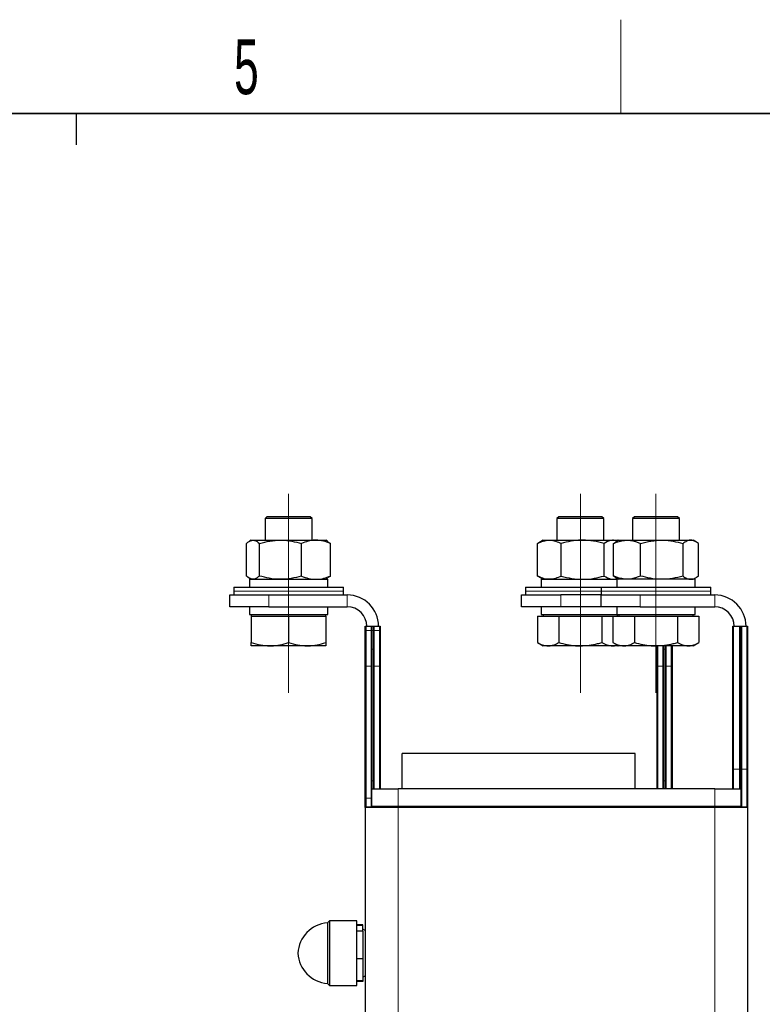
# Model space of a CAD drawing. Header units: millimetres. Extents: x 5 to 418, y 2 to 292.
# Tile 21 of 23: x 226 to 274, y 226 to 288. Entities that reach past the tile are written whole.
import ezdxf

# ---------------------------------------------------------------- set-up
doc = ezdxf.new("R2010")
doc.units = ezdxf.units.MM
doc.linetypes.add('CENTERX2', pattern=[20.32, 12.7, -2.54, 2.54, -2.54])
doc.layers.add('SLD-0', color=7, linetype='Continuous')
doc.styles.add('SLDTEXTSTYLE0', font='TXT', dxfattribs={"width": 0.605})

msp = doc.modelspace()

# ---------------------------------------------------------------- linework, layer by layer
at = {"color": 7, "linetype": 'Continuous', "lineweight": 25}
for p, q in [((242.1667, 256.7636), (242.0417, 256.6386)), ((242.0417, 256.6386), (242.0417, 255.2636)), ((245.0417, 256.6386), (242.0417, 256.6386)), ((244.9167, 256.7636), (242.1667, 256.7636)), ((245.0417, 256.6386), (244.9167, 256.7636)), ((245.0417, 255.2636), (245.0417, 256.6386)), ((260.7917, 256.7636), (260.6667, 256.6386)), ((260.6667, 256.6386), (260.6667, 255.2636)), ((262.1667, 256.6386), (260.6667, 256.6386)), ((262.1667, 256.7636), (260.7917, 256.7636)), ((263.5417, 256.7636), (262.1667, 256.7636)), ((263.6667, 256.6386), (262.1667, 256.6386)), ((263.6667, 256.6386), (263.5417, 256.7636)), ((263.6667, 255.2636), (263.6667, 256.6386)), ((265.6167, 256.7636), (265.4917, 256.6386)), ((265.4917, 256.6386), (265.4917, 255.2636)), ((266.9917, 256.6386), (265.4917, 256.6386)), ((266.9917, 256.7636), (265.6167, 256.7636)), ((268.3667, 256.7636), (266.9917, 256.7636)), ((268.4917, 256.6386), (266.9917, 256.6386)), ((268.4917, 256.6386), (268.3667, 256.7636)), ((268.4917, 255.2636), (268.4917, 256.6386)), ((240.8633, 252.9757), (240.8633, 255.0515)), ((241.1667, 255.2636), (241.0502, 255.1963)), ((241.1667, 255.2636), (241.2777, 255.2636)), ((241.2777, 255.2636), (243.0313, 255.2636)), ((241.6921, 252.9757), (241.6921, 255.0515)), ((243.0313, 255.2636), (245.2952, 255.2636)), ((244.3705, 252.9757), (244.3705, 255.0515)), ((245.2952, 255.2636), (245.9167, 255.2636)), ((246.0332, 255.1963), (245.9167, 255.2636)), ((246.0303, 255.1719), (246.22, 255.0515)), ((246.22, 252.9757), (246.22, 255.0515)), ((259.5171, 255.0892), (259.4292, 255.0515)), ((259.4292, 252.9757), (259.4292, 255.0515)), ((259.7917, 255.2636), (259.5118, 255.102)), ((259.7917, 255.2636), (260.1852, 255.2636)), ((260.1852, 255.2636), (262.3098, 255.2636)), ((260.9411, 252.9757), (260.9411, 255.0515)), ((262.3098, 255.2636), (264.2913, 255.2636)), ((263.6785, 252.9757), (263.6785, 255.0515)), ((264.2835, 255.0515), (264.4488, 255.1575)), ((264.2835, 252.9757), (264.2835, 255.0515)), ((264.5111, 255.2026), (264.2913, 255.2636)), ((264.2913, 255.2636), (264.5417, 255.2636)), ((264.6167, 255.2636), (264.4448, 255.1644)), ((264.5792, 255.2419), (264.5417, 255.2636)), ((264.6167, 255.2636), (265.1476, 255.2636)), ((265.1476, 255.2636), (267.3658, 255.2636)), ((266.0117, 252.9757), (266.0117, 255.0515)), ((267.3658, 255.2636), (269.2099, 255.2636)), ((268.7199, 252.9757), (268.7199, 255.0515)), ((269.2099, 255.2636), (269.3667, 255.2636)), ((269.5385, 255.1644), (269.3667, 255.2636)), ((269.6999, 252.9757), (269.6999, 255.0515)), ((241.0417, 252.7636), (241.0417, 252.2636)), ((241.0417, 252.7636), (246.0417, 252.7636)), ((241.0502, 252.8309), (241.1667, 252.7636)), ((245.9167, 252.7636), (246.0332, 252.8309)), ((246.22, 252.9757), (246.0303, 252.8553)), ((246.0417, 252.2636), (246.0417, 252.7636)), ((259.4292, 252.9757), (259.5171, 252.938)), ((259.5118, 252.9252), (259.7917, 252.7636)), ((259.6667, 252.7636), (259.6667, 252.2636)), ((259.6667, 252.7636), (264.4917, 252.7636)), ((264.4488, 252.8681), (264.2835, 252.9757)), ((264.2913, 252.7636), (264.5111, 252.8246)), ((264.4455, 252.8624), (264.6167, 252.7636)), ((264.4917, 252.7636), (264.4917, 252.2636)), ((269.4917, 252.7636), (264.4917, 252.7636)), ((264.5417, 252.7636), (264.5792, 252.7852)), ((269.3667, 252.7636), (269.5378, 252.8624)), ((269.4917, 252.2636), (269.4917, 252.7636)), ((240.0417, 252.2636), (240.0417, 252.0136)), ((240.0417, 252.2636), (242.6715, 252.2636)), ((242.6715, 252.2636), (247.0417, 252.2636)), ((247.0417, 252.0136), (247.0417, 252.2636)), ((258.6667, 252.2636), (258.6667, 252.0136)), ((258.6667, 252.2636), (263.4917, 252.2636)), ((263.4917, 252.2636), (263.4917, 252.0136)), ((263.4917, 252.2636), (263.8974, 252.2636)), ((263.8974, 252.2636), (270.4917, 252.2636)), ((270.4917, 252.0136), (270.4917, 252.2636)), ((239.7917, 251.0136), (239.7917, 251.7636)), ((239.7917, 251.7636), (242.2917, 251.7636)), ((240.0417, 252.0136), (240.0417, 251.7636)), ((242.2917, 251.7636), (247.2917, 251.7636)), ((247.0417, 251.7636), (247.0417, 252.0136)), ((258.4167, 251.0136), (258.4167, 251.7636)), ((258.4167, 251.7636), (260.9167, 251.7636)), ((258.6667, 252.0136), (258.6667, 251.7636)), ((263.4917, 251.7636), (260.9167, 251.7636)), ((263.4917, 252.0136), (263.4917, 251.7636)), ((263.4917, 251.0136), (263.4917, 251.7636)), ((263.4917, 251.7636), (265.9917, 251.7636)), ((265.9917, 251.7636), (270.7417, 251.7636)), ((270.4917, 251.7636), (270.4917, 252.0136)), ((242.2917, 251.0136), (239.7917, 251.0136)), ((241.0417, 251.0136), (241.0417, 250.5136)), ((242.2917, 251.0136), (247.2917, 251.0136)), ((246.0417, 250.5136), (246.0417, 251.0136)), ((260.9167, 251.0136), (258.4167, 251.0136)), ((259.6667, 251.0136), (259.6667, 250.5136)), ((263.4917, 251.0136), (260.9167, 251.0136)), ((265.9917, 251.0136), (263.4917, 251.0136)), ((264.4917, 251.0136), (264.4917, 250.5136)), ((265.9917, 251.0136), (270.7417, 251.0136)), ((269.4917, 250.5136), (269.4917, 251.0136)), ((241.0417, 250.5136), (246.0417, 250.5136)), ((241.1667, 250.5136), (241.1667, 250.4136)), ((241.1667, 250.4136), (241.1667, 248.7257)), ((241.1667, 250.4136), (242.3542, 250.4136)), ((242.3542, 250.4136), (243.5417, 250.4136)), ((243.5417, 250.4136), (243.5417, 248.7257)), ((243.5417, 250.4136), (244.7292, 250.4136)), ((244.7292, 250.4136), (245.9167, 250.4136)), ((245.9167, 250.4136), (245.9167, 250.5136)), ((245.9167, 250.4136), (245.9167, 248.7257)), ((259.4243, 250.4136), (259.4243, 248.7257)), ((259.4243, 250.4136), (260.1099, 250.4136)), ((259.6667, 250.5136), (264.4917, 250.5136)), ((259.7917, 250.5136), (259.7917, 250.4136)), ((260.1099, 250.4136), (260.7955, 250.4136)), ((260.7955, 250.4136), (260.7955, 248.7257)), ((260.7955, 250.4136), (262.1667, 250.4136)), ((262.1667, 250.4136), (263.5379, 250.4136)), ((263.5379, 250.4136), (263.5379, 248.7257)), ((263.5379, 250.4136), (264.2235, 250.4136)), ((264.2235, 250.4136), (264.2493, 250.4136)), ((264.2493, 250.4136), (264.2493, 248.7257)), ((264.2493, 250.4136), (264.9349, 250.4136)), ((264.4917, 250.5136), (268.6663, 250.5136)), ((264.5417, 250.4136), (264.5417, 250.5136)), ((264.6167, 250.5136), (264.6167, 250.4136)), ((264.9349, 250.4136), (265.6205, 250.4136)), ((265.6205, 250.4136), (265.6205, 248.7257)), ((265.6205, 250.4136), (266.9917, 250.4136)), ((266.9917, 250.4136), (268.3629, 250.4136)), ((268.3629, 250.4136), (268.3629, 248.7257)), ((268.3629, 250.4136), (269.0485, 250.4136)), ((268.6663, 250.5136), (269.4917, 250.5136)), ((269.0485, 250.4136), (269.7341, 250.4136)), ((269.3667, 250.4136), (269.3667, 250.5136)), ((269.7341, 250.4136), (269.7341, 248.7257)), ((248.4417, 249.7636), (248.4917, 249.7636)), ((248.4417, 249.4995), (248.4417, 249.7636)), ((248.4917, 249.7636), (248.8167, 249.7636)), ((248.8167, 249.7636), (248.8667, 249.7636)), ((248.8667, 249.7636), (248.9667, 249.7636)), ((248.8667, 249.7636), (248.8667, 249.4995)), ((248.9667, 249.7636), (248.9667, 249.4995)), ((248.9667, 249.7636), (249.0167, 249.7636)), ((249.0167, 249.7636), (249.3417, 249.7636)), ((249.3417, 249.7636), (249.3917, 249.7636)), ((249.3917, 249.7636), (249.3917, 249.4995)), ((271.8917, 249.7636), (271.9417, 249.7636)), ((271.8917, 240.6386), (271.8917, 249.7636)), ((271.9417, 249.7636), (272.3167, 249.7636)), ((272.3167, 249.7636), (272.4167, 249.7636)), ((272.3167, 249.7636), (272.3167, 240.6386)), ((272.4167, 249.7636), (272.4167, 240.6386)), ((272.4167, 249.7636), (272.4667, 249.7636)), ((272.4667, 249.7636), (272.7917, 249.7636)), ((272.7917, 249.7636), (272.8417, 249.7636)), ((272.8417, 249.7636), (272.8417, 240.6386)), ((248.4417, 247.1694), (248.4417, 249.4995)), ((248.8667, 249.4995), (248.8667, 248.3106)), ((248.9667, 249.4995), (248.9667, 248.3106)), ((249.3917, 249.4995), (249.3917, 247.1694)), ((242.3542, 248.5136), (241.1667, 248.5136)), ((244.7292, 248.5136), (242.3542, 248.5136)), ((245.9167, 248.5136), (244.7292, 248.5136)), ((259.4243, 248.7257), (259.7917, 248.5136)), ((260.1099, 248.5136), (259.7917, 248.5136)), ((262.1667, 248.5136), (260.1099, 248.5136)), ((264.2235, 248.5136), (262.1667, 248.5136)), ((264.5417, 248.5136), (264.2235, 248.5136)), ((264.2493, 248.7257), (264.6167, 248.5136)), ((264.5417, 248.5136), (264.5792, 248.5352)), ((264.9349, 248.5136), (264.6167, 248.5136)), ((266.9917, 248.5136), (264.9349, 248.5136)), ((269.0485, 248.5136), (266.9917, 248.5136)), ((267.0667, 247.1694), (267.0667, 248.5136)), ((267.4917, 248.3106), (267.4917, 248.5136)), ((267.5917, 248.3106), (267.5917, 248.5136)), ((268.0167, 248.5136), (268.0167, 247.1694)), ((269.3667, 248.5136), (269.0485, 248.5136)), ((269.3667, 248.5136), (269.7341, 248.7257)), ((248.8667, 248.3106), (248.8667, 239.8887)), ((248.9667, 248.3106), (248.9667, 239.8887)), ((267.4917, 239.8887), (267.4917, 248.3106)), ((267.5917, 239.8887), (267.5917, 248.3106)), ((248.4417, 238.7474), (248.4417, 247.1694)), ((249.3917, 247.1694), (249.3917, 239.3886)), ((267.0667, 239.3886), (267.0667, 247.1694)), ((268.0167, 247.1694), (268.0167, 239.3886)), ((265.6667, 241.6386), (250.7917, 241.6386)), ((250.7917, 239.3886), (250.7917, 241.6386)), ((265.6667, 239.3886), (265.6667, 241.6386)), ((271.8917, 239.3886), (271.8917, 240.6386)), ((272.3167, 240.6386), (272.3167, 239.3886)), ((272.4167, 240.6386), (272.4167, 239.3886)), ((272.8417, 240.6386), (272.8417, 238.1886)), ((248.8667, 239.8887), (248.8667, 239.3886)), ((248.9667, 239.8887), (248.9667, 239.3886)), ((267.4917, 239.3886), (267.4917, 239.8887)), ((267.5917, 239.3886), (267.5917, 239.8887)), ((248.8667, 238.2886), (248.8667, 239.3886)), ((248.8667, 239.3886), (250.5417, 239.3886)), ((270.7417, 239.3886), (250.5417, 239.3886)), ((270.7417, 239.3886), (272.4167, 239.3886)), ((272.4167, 239.3886), (272.4167, 238.2886)), ((248.4417, 238.1886), (248.4417, 238.7474)), ((248.4417, 238.1886), (248.4417, 195.8386)), ((248.4917, 238.2386), (250.5417, 238.2386)), ((250.5417, 238.2386), (270.7417, 238.2386)), ((270.7417, 238.2386), (272.7917, 238.2386)), ((272.8417, 238.1886), (272.8417, 195.8386)), ((246.1479, 230.9511), (246.0229, 230.8261)), ((246.0229, 230.8261), (246.0229, 226.9511)), ((247.9104, 230.9511), (246.1479, 230.9511)), ((246.1479, 230.9511), (246.1479, 230.856)), ((246.1479, 230.856), (246.1479, 226.8261)), ((247.9104, 230.856), (247.9104, 230.9511)), ((247.9104, 226.8261), (247.9104, 230.856)), ((248.2917, 230.6922), (247.9104, 230.6922)), ((248.2917, 230.6624), (247.9104, 230.6624)), ((248.2917, 230.3054), (247.9104, 230.3054)), ((248.2917, 230.6624), (248.2917, 230.6922)), ((248.2917, 230.3054), (248.2917, 230.6624)), ((248.4417, 230.3423), (248.2917, 230.4289)), ((248.2917, 230.3054), (248.2917, 228.5316)), ((248.2917, 228.5316), (247.9104, 228.5316)), ((248.2917, 228.5316), (248.2917, 227.1148)), ((248.2917, 227.1148), (247.9104, 227.1148)), ((248.2917, 227.085), (247.9104, 227.085)), ((248.2917, 227.3482), (248.4417, 227.4348)), ((248.2917, 227.1148), (248.2917, 227.085)), ((246.0229, 226.9511), (246.1479, 226.8261)), ((246.1479, 226.8261), (247.9104, 226.8261))]:
    msp.add_line(p, q, dxfattribs=at)
at = {"color": 7, "linetype": 'Continuous', "lineweight": 18}
for p, q in [((240.0417, 252.0136), (242.6715, 252.0136)), ((242.2917, 251.7636), (242.2917, 251.0136)), ((242.6715, 252.0136), (247.0417, 252.0136)), ((247.2917, 251.0136), (247.2917, 251.7636)), ((258.6667, 252.0136), (263.4917, 252.0136)), ((260.9167, 251.7636), (260.9167, 251.0136)), ((263.4917, 252.0136), (263.8974, 252.0136)), ((263.8974, 252.0136), (270.4917, 252.0136)), ((265.9917, 251.7636), (265.9917, 251.0136)), ((270.7417, 251.0136), (270.7417, 251.7636)), ((248.4917, 249.7636), (248.4917, 249.4995)), ((248.8167, 249.4995), (248.8167, 249.7636)), ((249.0167, 249.7636), (249.0167, 249.4995)), ((249.3417, 249.4995), (249.3417, 249.7636)), ((271.9417, 249.7636), (271.9417, 240.6386)), ((272.4667, 249.7636), (272.4667, 240.6386)), ((272.7917, 240.6386), (272.7917, 249.7636)), ((248.4917, 249.4995), (248.4417, 249.4995)), ((248.4917, 249.4995), (248.4917, 247.2169)), ((248.4917, 249.4995), (248.8167, 249.4995)), ((248.8167, 247.2169), (248.8167, 249.4995)), ((248.8667, 249.4995), (248.8167, 249.4995)), ((248.8667, 249.4995), (248.9667, 249.4995)), ((249.0167, 249.4995), (248.9667, 249.4995)), ((249.0167, 249.4995), (249.0167, 247.2169)), ((249.0167, 249.4995), (249.3417, 249.4995)), ((249.3417, 247.2169), (249.3417, 249.4995)), ((249.3417, 249.4995), (249.3917, 249.4995)), ((267.1167, 248.5136), (267.1167, 247.2169)), ((267.4417, 247.2169), (267.4417, 248.5136)), ((267.6417, 248.5136), (267.6417, 247.2169)), ((267.9667, 247.2169), (267.9667, 248.5136)), ((248.8667, 248.3106), (248.9667, 248.3106)), ((267.5917, 248.3106), (267.4917, 248.3106)), ((248.4917, 247.2169), (248.4917, 238.795)), ((248.8167, 247.2169), (248.4917, 247.2169)), ((248.8167, 238.795), (248.8167, 247.2169)), ((249.0167, 247.2169), (249.0167, 239.3886)), ((249.3417, 247.2169), (249.0167, 247.2169)), ((249.3417, 239.3886), (249.3417, 247.2169)), ((267.1167, 247.2169), (267.1167, 239.3886)), ((267.4417, 247.2169), (267.1167, 247.2169)), ((267.4417, 239.3886), (267.4417, 247.2169)), ((267.6417, 247.2169), (267.6417, 239.3886)), ((267.9667, 247.2169), (267.6417, 247.2169)), ((267.9667, 239.3886), (267.9667, 247.2169)), ((271.9417, 240.6386), (271.8917, 240.6386)), ((271.9417, 240.6386), (271.9417, 239.3886)), ((271.9417, 240.6386), (272.3167, 240.6386)), ((272.3167, 240.6386), (272.4167, 240.6386)), ((272.4667, 240.6386), (272.4167, 240.6386)), ((272.4667, 240.6386), (272.4667, 238.2386)), ((272.4667, 240.6386), (272.7917, 240.6386)), ((272.7917, 238.2386), (272.7917, 240.6386)), ((272.7917, 240.6386), (272.8417, 240.6386)), ((248.8667, 239.8887), (248.9667, 239.8887)), ((267.5917, 239.8887), (267.4917, 239.8887)), ((250.5417, 239.3886), (250.5417, 238.2886)), ((270.7417, 238.2886), (270.7417, 239.3886)), ((248.4917, 238.795), (248.4917, 238.2386)), ((248.4917, 238.795), (248.8167, 238.795)), ((248.8167, 238.2386), (248.8167, 238.795)), ((250.5417, 238.1886), (248.4417, 238.1886)), ((248.8667, 238.2886), (250.5417, 238.2886)), ((250.5417, 238.2386), (250.5417, 238.2886)), ((250.5417, 238.2886), (270.7417, 238.2886)), ((250.5417, 238.2386), (250.5417, 238.1886)), ((270.7417, 238.1886), (250.5417, 238.1886)), ((250.5417, 238.1886), (250.5417, 195.8386)), ((270.7417, 238.2386), (270.7417, 238.2886)), ((270.7417, 238.2886), (272.4167, 238.2886)), ((270.7417, 238.2386), (270.7417, 238.1886)), ((270.7417, 238.1886), (270.7417, 195.8386)), ((272.8417, 238.1886), (270.7417, 238.1886))]:
    msp.add_line(p, q, dxfattribs=at)
at = {"color": 7, "linetype": 'Continuous', "lineweight": 25}
for centre, radius, start, end in [((247.2917, 249.7636), 2, 0, 90), ((270.7417, 249.7636), 2, 0, 90), ((247.2917, 249.7636), 1.25, 0, 90), ((270.7417, 249.7636), 1.25, 0, 90), ((248.4917, 238.1886), 0.05, 90, 180), ((248.8167, 238.2886), 0.05, 270, 0), ((272.4667, 238.2886), 0.05, 180, 270), ((272.7917, 238.1886), 0.05, 0, 90), ((246.1946, 228.7707), 2.0625, 94.773376, 176.724467), ((246.1946, 229.0064), 2.0625, 183.275533, 265.226624)]:
    msp.add_arc(centre, radius, start, end, dxfattribs=at)
at = {"color": 7, "linetype": 'Continuous', "lineweight": 18}
for centre, start, end in [((248.4905, 247.1681), 88.599056, 178.526945), ((248.8179, 247.2657), 268.599056, 358.526945), ((249.0155, 247.2657), 181.473055, 271.400944), ((249.3429, 247.1681), 1.473055, 91.400944), ((267.1155, 247.1681), 88.599056, 178.526945), ((267.4429, 247.2657), 268.599056, 358.526945), ((267.6405, 247.2657), 181.473055, 271.400944), ((267.9679, 247.1681), 1.473055, 91.400944), ((248.4905, 238.7462), 88.599056, 178.526945), ((248.8179, 238.8438), 268.599056, 358.526945)]:
    msp.add_arc(centre, 0.0488, start, end, dxfattribs=at)
at = {"color": 7, "linetype": 'Continuous', "lineweight": 25}
for points, knots in [([(240.8633, 255.0515), (240.8936, 255.0795), (241.0286, 255.2044), (241.1689, 255.2377), (241.2777, 255.2636)], [0, 0, 0, 0, 0.2243922, 1, 1, 1, 1]), ([(241.2777, 255.2636), (241.3117, 255.261), (241.452, 255.2505), (241.5886, 255.1372), (241.6921, 255.0515)], [0, 0, 0, 0, 0.2423865, 1, 1, 1, 1]), ([(241.6921, 255.0515), (241.9096, 255.1108), (242.3486, 255.2304), (242.8024, 255.2525), (243.0313, 255.2636)], [0, 0, 0, 0, 0.495458, 1, 1, 1, 1]), ([(243.0313, 255.2636), (243.063, 255.2633), (243.3034, 255.2614), (243.7567, 255.2151), (244.1646, 255.1063), (244.3705, 255.0515)], [0, 0, 0, 0, 0.0700918, 0.5307854, 1, 1, 1, 1]), ([(245.2952, 255.2636), (245.2733, 255.2633), (245.1073, 255.2614), (244.7943, 255.2151), (244.5126, 255.1063), (244.3705, 255.0515)], [0, 0, 0, 0, 0.0700918, 0.5307854, 1, 1, 1, 1]), ([(246.22, 255.0515), (246.0698, 255.1108), (245.7667, 255.2304), (245.4533, 255.2525), (245.2952, 255.2636)], [0, 0, 0, 0, 0.495458, 1, 1, 1, 1]), ([(259.4292, 255.0515), (259.552, 255.1108), (259.7998, 255.2304), (260.0559, 255.2525), (260.1852, 255.2636)], [0, 0, 0, 0, 0.49545796, 1, 1, 1, 1]), ([(260.1852, 255.2636), (260.2031, 255.2633), (260.3388, 255.2614), (260.5946, 255.2151), (260.8249, 255.1063), (260.9411, 255.0515)], [0, 0, 0, 0, 0.0700918, 0.5307854, 1, 1, 1, 1]), ([(262.3098, 255.2636), (262.2773, 255.2633), (262.0316, 255.2614), (261.5684, 255.2151), (261.1515, 255.1063), (260.9411, 255.0515)], [0, 0, 0, 0, 0.0700918, 0.5307854, 1, 1, 1, 1]), ([(263.6785, 255.0515), (263.4562, 255.1108), (263.0076, 255.2304), (262.5438, 255.2525), (262.3098, 255.2636)], [0, 0, 0, 0, 0.495458, 1, 1, 1, 1]), ([(264.2913, 255.2636), (264.241, 255.261), (264.0337, 255.2505), (263.8316, 255.1372), (263.6785, 255.0515)], [0, 0, 0, 0, 0.2423865, 1, 1, 1, 1]), ([(264.2835, 255.0515), (264.3467, 255.0795), (264.6281, 255.2044), (264.9207, 255.2377), (265.1476, 255.2636)], [0, 0, 0, 0, 0.2243922, 1, 1, 1, 1]), ([(265.1476, 255.2636), (265.2185, 255.261), (265.5109, 255.2505), (265.7958, 255.1372), (266.0117, 255.0515)], [0, 0, 0, 0, 0.2423865, 1, 1, 1, 1]), ([(266.0117, 255.0515), (266.2316, 255.1108), (266.6754, 255.2304), (267.1343, 255.2525), (267.3658, 255.2636)], [0, 0, 0, 0, 0.495458, 1, 1, 1, 1]), ([(267.3658, 255.2636), (267.3979, 255.2633), (267.6409, 255.2614), (268.0992, 255.2151), (268.5117, 255.1063), (268.7199, 255.0515)], [0, 0, 0, 0, 0.0700918, 0.5307854, 1, 1, 1, 1]), ([(269.2099, 255.2636), (269.1982, 255.2633), (269.1103, 255.2614), (268.9445, 255.2151), (268.7952, 255.1063), (268.7199, 255.0515)], [0, 0, 0, 0, 0.0700918, 0.5307854, 1, 1, 1, 1]), ([(269.6999, 255.0515), (269.6203, 255.1108), (269.4597, 255.2304), (269.2936, 255.2525), (269.2099, 255.2636)], [0, 0, 0, 0, 0.495458, 1, 1, 1, 1]), ([(241.2777, 252.7636), (241.1689, 252.7895), (241.0286, 252.8228), (240.8936, 252.9477), (240.8633, 252.9757)], [0, 0, 0, 0, 0.7756078, 1, 1, 1, 1]), ([(241.6921, 252.9757), (241.5886, 252.8899), (241.452, 252.7767), (241.3117, 252.7662), (241.2777, 252.7636)], [0, 0, 0, 0, 0.7576135, 1, 1, 1, 1]), ([(243.0313, 252.7636), (242.9996, 252.7638), (242.7592, 252.7658), (242.3059, 252.8121), (241.898, 252.9208), (241.6921, 252.9757)], [0, 0, 0, 0, 0.0700918, 0.5307854, 1, 1, 1, 1]), ([(244.3705, 252.9757), (244.153, 252.9164), (243.714, 252.7968), (243.2603, 252.7747), (243.0313, 252.7636)], [0, 0, 0, 0, 0.495458, 1, 1, 1, 1]), ([(244.3705, 252.9757), (244.5207, 252.9164), (244.8238, 252.7968), (245.1371, 252.7747), (245.2952, 252.7636)], [0, 0, 0, 0, 0.495458, 1, 1, 1, 1]), ([(245.2952, 252.7636), (245.3172, 252.7638), (245.4832, 252.7658), (245.7961, 252.8121), (246.0779, 252.9208), (246.22, 252.9757)], [0, 0, 0, 0, 0.0700918, 0.5307854, 1, 1, 1, 1]), ([(260.1852, 252.7636), (260.1672, 252.7638), (260.0315, 252.7658), (259.7757, 252.8121), (259.5454, 252.9208), (259.4292, 252.9757)], [0, 0, 0, 0, 0.0700918, 0.5307854, 1, 1, 1, 1]), ([(260.9411, 252.9757), (260.8183, 252.9164), (260.5705, 252.7968), (260.3144, 252.7747), (260.1852, 252.7636)], [0, 0, 0, 0, 0.495458, 1, 1, 1, 1]), ([(260.9411, 252.9757), (261.1633, 252.9164), (261.612, 252.7968), (262.0758, 252.7747), (262.3098, 252.7636)], [0, 0, 0, 0, 0.495458, 1, 1, 1, 1]), ([(262.3098, 252.7636), (262.3422, 252.7638), (262.5879, 252.7658), (263.0511, 252.8121), (263.4681, 252.9208), (263.6785, 252.9757)], [0, 0, 0, 0, 0.0700918, 0.5307854, 1, 1, 1, 1]), ([(263.6785, 252.9757), (263.8316, 252.8899), (264.0337, 252.7767), (264.241, 252.7662), (264.2913, 252.7636)], [0, 0, 0, 0, 0.7576135, 1, 1, 1, 1]), ([(265.1476, 252.7636), (264.9207, 252.7895), (264.6281, 252.8228), (264.3467, 252.9477), (264.2835, 252.9757)], [0, 0, 0, 0, 0.77560784, 1, 1, 1, 1]), ([(266.0117, 252.9757), (265.7958, 252.8899), (265.5109, 252.7767), (265.2185, 252.7662), (265.1476, 252.7636)], [0, 0, 0, 0, 0.7576135, 1, 1, 1, 1]), ([(267.3658, 252.7636), (267.3337, 252.7638), (267.0906, 252.7658), (266.6323, 252.8121), (266.2198, 252.9208), (266.0117, 252.9757)], [0, 0, 0, 0, 0.0700918, 0.5307854, 1, 1, 1, 1]), ([(268.7199, 252.9757), (268.4999, 252.9164), (268.0561, 252.7968), (267.5973, 252.7747), (267.3658, 252.7636)], [0, 0, 0, 0, 0.495458, 1, 1, 1, 1]), ([(268.7199, 252.9757), (268.7994, 252.9164), (268.9601, 252.7968), (269.1261, 252.7747), (269.2099, 252.7636)], [0, 0, 0, 0, 0.495458, 1, 1, 1, 1]), ([(269.2099, 252.7636), (269.2215, 252.7638), (269.3094, 252.7658), (269.4753, 252.8121), (269.6245, 252.9208), (269.6999, 252.9757)], [0, 0, 0, 0, 0.0700918, 0.5307854, 1, 1, 1, 1]), ([(241.1667, 248.7257), (241.3595, 248.6664), (241.7488, 248.5468), (242.1512, 248.5247), (242.3542, 248.5136)], [0, 0, 0, 0, 0.495458, 1, 1, 1, 1]), ([(241.1667, 248.5136), (241.1667, 248.5412), (241.1667, 248.5755), (241.1667, 248.7009), (241.1667, 248.7257)], [0, 0, 0, 0, 0.8017253, 1, 1, 1, 1]), ([(242.3542, 248.5136), (242.3823, 248.5138), (242.5955, 248.5158), (242.9974, 248.5621), (243.3591, 248.6708), (243.5417, 248.7257)], [0, 0, 0, 0, 0.0700918, 0.5307854, 1, 1, 1, 1]), ([(243.5417, 248.7257), (243.7345, 248.6664), (244.1238, 248.5468), (244.5262, 248.5247), (244.7292, 248.5136)], [0, 0, 0, 0, 0.495458, 1, 1, 1, 1]), ([(244.7292, 248.5136), (244.7573, 248.5138), (244.9705, 248.5158), (245.3724, 248.5621), (245.7341, 248.6708), (245.9167, 248.7257)], [0, 0, 0, 0, 0.07009183, 0.53078536, 1, 1, 1, 1]), ([(245.9167, 248.7257), (245.9167, 248.7009), (245.9167, 248.5755), (245.9167, 248.5412), (245.9167, 248.5136)], [0, 0, 0, 0, 0.1982747, 1, 1, 1, 1]), ([(259.4243, 248.7257), (259.5356, 248.6664), (259.7603, 248.5468), (259.9927, 248.5247), (260.1099, 248.5136)], [0, 0, 0, 0, 0.495458, 1, 1, 1, 1]), ([(260.1099, 248.5136), (260.1261, 248.5138), (260.2492, 248.5158), (260.4812, 248.5621), (260.6901, 248.6708), (260.7955, 248.7257)], [0, 0, 0, 0, 0.0700918, 0.5307854, 1, 1, 1, 1]), ([(260.7955, 248.7257), (261.1475, 248.6381), (261.5998, 248.5254), (262.0637, 248.5157), (262.1667, 248.5136)], [0, 0, 0, 0, 0.7781315, 1, 1, 1, 1]), ([(262.1667, 248.5136), (262.5388, 248.5412), (263.003, 248.5755), (263.4494, 248.7009), (263.5379, 248.7257)], [0, 0, 0, 0, 0.8017253, 1, 1, 1, 1]), ([(263.5379, 248.7257), (263.6492, 248.6664), (263.874, 248.5468), (264.1063, 248.5247), (264.2235, 248.5136)], [0, 0, 0, 0, 0.495458, 1, 1, 1, 1]), ([(264.2235, 248.5136), (264.2397, 248.5138), (264.3415, 248.5148), (264.4425, 248.5422), (264.5273, 248.5652)], [0, 0, 0, 0, 0.1598298, 1, 1, 1, 1]), ([(264.2493, 248.7257), (264.3606, 248.6664), (264.5853, 248.5468), (264.8177, 248.5247), (264.9349, 248.5136)], [0, 0, 0, 0, 0.495458, 1, 1, 1, 1]), ([(264.9349, 248.5136), (264.9511, 248.5138), (265.0742, 248.5158), (265.3062, 248.5621), (265.5151, 248.6708), (265.6205, 248.7257)], [0, 0, 0, 0, 0.0700918, 0.5307854, 1, 1, 1, 1]), ([(265.6205, 248.7257), (265.9725, 248.6381), (266.4248, 248.5254), (266.8887, 248.5157), (266.9917, 248.5136)], [0, 0, 0, 0, 0.7781315, 1, 1, 1, 1]), ([(266.9917, 248.5136), (267.3638, 248.5412), (267.828, 248.5755), (268.2744, 248.7009), (268.3629, 248.7257)], [0, 0, 0, 0, 0.8017253, 1, 1, 1, 1]), ([(268.3629, 248.7257), (268.4742, 248.6664), (268.699, 248.5468), (268.9313, 248.5247), (269.0485, 248.5136)], [0, 0, 0, 0, 0.495458, 1, 1, 1, 1]), ([(269.0485, 248.5136), (269.0647, 248.5138), (269.1878, 248.5158), (269.4198, 248.5621), (269.6287, 248.6708), (269.7341, 248.7257)], [0, 0, 0, 0, 0.0700918, 0.5307854, 1, 1, 1, 1])]:
    msp.add_open_spline(points, degree=3, knots=knots, dxfattribs=at)
at = {"layer": 'SLD-0', "lineweight": 18}
msp.add_line((264.75, 282.5), (264.75, 288.5), dxfattribs=at)
at = {"layer": 'SLD-0', "lineweight": 35}
msp.add_line((408, 282.5), (26, 282.5), dxfattribs=at)
at = {"layer": 'SLD-0'}
msp.add_line((230, 280.5), (230, 282.5), dxfattribs=at)
msp.add_line((230, 280.5), (230, 282.5), dxfattribs=at)
at = {"layer": 'SLD-0', "color": 7, "linetype": 'CENTERX2', "lineweight": 18}
for p, q in [((243.5417, 245.5136), (243.5417, 259.7636)), ((262.1667, 245.5136), (262.1667, 259.7636)), ((266.9917, 245.5136), (266.9917, 259.7636))]:
    msp.add_line(p, q, dxfattribs=at)

# ---------------------------------------------------------------- texts
at = {"layer": 'SLD-0', "insert": (240.8527, 287.243), "char_height": 3.5, "attachment_point": 2, "style": 'SLDTEXTSTYLE0'}
msp.add_mtext('5', dxfattribs=at)

doc.saveas('drawing.dxf')
